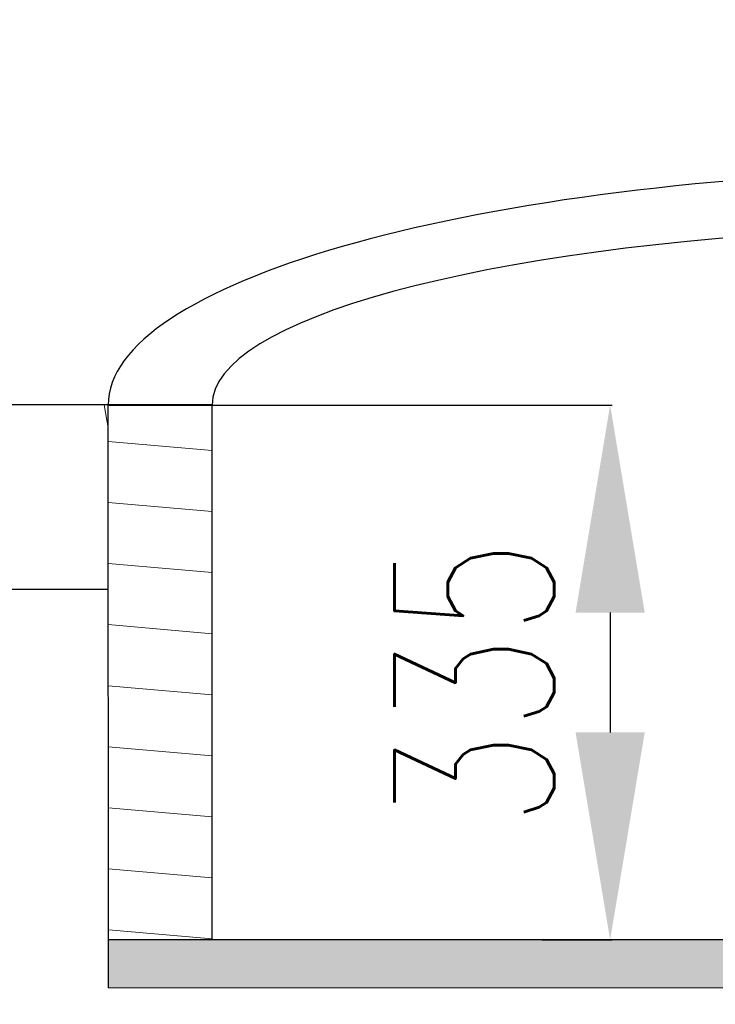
# Model space of a CAD drawing. Header units: millimetres. Extents: x 9412 to 81449, y 6786 to 18619.
# Tile 18 of 41: x 77936 to 78372, y 11700 to 12317. Entities that reach past the tile are written whole.
import ezdxf

# ---------------------------------------------------------------- set-up
doc = ezdxf.new("R2010")
doc.units = ezdxf.units.MM
for name, color, linetype, lineweight in [('Kreskowanie', 8, 'Continuous', 13), ('Rysunek', 7, 'Continuous', 25), ('S_OPISY_ZB', 3, 'Continuous', 25)]:
    doc.layers.add(name, color=color, linetype=linetype, lineweight=lineweight)
doc.styles.add('ISOCP', font='simplex.shx', dxfattribs={"width": 0.7})
doc.styles.add('styl3', font='arial.ttf', dxfattribs={"height": 180})
doc.dimstyles.new('ISO-100', dxfattribs={"dimtxt": 180, "dimasz": 130, "dimexe": 1.25, "dimexo": 0.625, "dimgap": 35, "dimtad": 1, "dimtoh": 1, "dimdec": 0, "dimtxsty": 'styl3', "dimcen": 5, "dimclrt": 256, "dimadec": 0, "dimazin": 0, "dimtfac": 1, "dimtdec": 0, "dimtmove": 0, "dimatfit": 3, "dimfxl": 1, "dimarcsym": 0})

# ---------------------------------------------------------------- blocks, each defined once
blk = doc.blocks.new('*D2')
at = {"layer": 'Defpoints', "color": 0}
for p in [(76210.98, 13075.81), (79931.79, 13076.44), (79931.79, 11323.66)]:
    blk.add_point(p, dxfattribs=at)
at = {"layer": 'S_OPISY_ZB', "color": 0, "linetype": 'ByBlock', "lineweight": -2, "ltscale": 200}
for p, q in [((76210.98, 13075.19), (76210.98, 11322.41)), ((79931.79, 13075.81), (79931.79, 11322.41)), ((76340.98, 11323.66), (79801.79, 11323.66))]:
    blk.add_line(p, q, dxfattribs=at)
at = {"layer": 'S_OPISY_ZB', "color": 0}
for points in [[(76340.98, 11345.32), (76340.98, 11301.99), (76210.98, 11323.66)], [(79801.79, 11301.99), (79801.79, 11345.32), (79931.79, 11323.66)]]:
    blk.add_solid(points, dxfattribs=at)
at = {"layer": 'S_OPISY_ZB', "insert": (77821.63, 11408.66), "char_height": 100, "attachment_point": 5, "style": 'ISOCP'}
blk.add_mtext('3720', dxfattribs=at)
blk = doc.blocks.new('*D18')
at = {"layer": 'Defpoints', "color": 0}
for p in [(77991.74, 12075.74), (78262.93, 11740.73), (78306.17, 11740.73)]:
    blk.add_point(p, dxfattribs=at)
at = {"layer": 'S_OPISY_ZB', "color": 0, "linetype": 'ByBlock', "lineweight": -2, "ltscale": 200}
for p, q in [((77992.37, 12075.74), (78307.42, 12075.74)), ((78306.17, 11945.74), (78306.17, 11870.73)), ((78263.56, 11740.73), (78307.42, 11740.73))]:
    blk.add_line(p, q, dxfattribs=at)
at = {"layer": 'S_OPISY_ZB', "color": 0}
for points in [[(78327.84, 11945.74), (78284.51, 11945.74), (78306.17, 12075.74)], [(78284.51, 11870.73), (78327.84, 11870.73), (78306.17, 11740.73)]]:
    blk.add_solid(points, dxfattribs=at)
at = {"layer": 'S_OPISY_ZB', "insert": (78221.17, 11901.77), "char_height": 100, "attachment_point": 5, "rotation": 90, "style": 'ISOCP'}
blk.add_mtext('335', dxfattribs=at)

msp = doc.modelspace()

# ---------------------------------------------------------------- hatches: boundary and pattern name
at = {"layer": 'Kreskowanie', "ltscale": 200}
h = msp.add_hatch(dxfattribs=at)
h.set_pattern_fill('ANSI31', color=256, scale=12, angle=130, style=0)
h.set_pattern_definition([(175, (63682.437, 3972.916), (-3.32063, -37.95502), [])])
h.paths.add_polyline_path([(79056.8, 11740.77), (79056.77, 12105.54), (79110.21, 12105.54), (79110.27, 12105.48), (79121.77, 12075.75), (79121.77, 11971.21), (79121.78, 11946.37), (79121.79, 11740.77)])
h.paths.add_polyline_path([(78003.27, 12105.49), (78003.27, 12105.5)])
h.paths.add_polyline_path([(78056.77, 12075.75), (77991.74, 12075.75), (77991.81, 11740.73), (78056.85, 11740.73)])
h = msp.add_hatch(dxfattribs=at)
h.set_pattern_fill('ANSI31', color=256, scale=30, angle=55, style=0)
h.set_pattern_definition([(100, (7161.78, 27597.69), (-93.80294, -16.53999), [])])
h.paths.add_polyline_path([(77991.77, 11960.19), (77991.74, 12075.81), (76520.98, 12075.82), (76520.98, 11960.19)])
h.paths.add_polyline_path([(78056.77, 12075.81), (79056.77, 12075.81), (79121.77, 12075.81), (79121.78, 11960.19), (79621.79, 11960.19), (79621.79, 12075.81)])
h = msp.add_hatch(color=256, dxfattribs=at)
h.dxf.hatch_style = 1
h.paths.add_polyline_path([(79121.79, 11740.77), (78556.79, 11740.75), (78556.79, 11710.75), (79121.79, 11710.77)])
h.paths.add_polyline_path([(78556.79, 11740.75), (77991.81, 11740.73), (77991.82, 11710.53), (78556.79, 11710.75)])

# ---------------------------------------------------------------- linework, layer by layer
msp.add_line((77991.74, 12075.81, -1.42), (78056.77, 12075.74, -1.42))
at = {"layer": 'Rysunek', "ltscale": 200}
for p, q in [((78056.77, 12075.81, -0.2), (76520.98, 12075.81, 2.97)), ((77991.82, 11710.73, -1.42), (77991.74, 12075.75, -1.42)), ((78056.79, 11740.73, -1.42), (78056.77, 12075.75, -1.42)), ((77991.77, 11960.19, -0.04), (76520.98, 11960.19, 0.49)), ((79121.79, 11740.77, -1.42), (77991.81, 11740.73, -1.42)), ((79121.79, 11710.77, -1.42), (77991.82, 11710.53, -1.42))]:
    msp.add_line(p, q, dxfattribs=at)
for major_axis, ratio, start_param, end_param in [((565.03, 0.03), 0.261439, 1.66822, 3.141564), ((500, 0.02), 0.224105, 1.768117, 3.141593)]:
    msp.add_ellipse((78556.77, 12075.78, -1.42), major_axis=major_axis, ratio=ratio, start_param=start_param, end_param=end_param, dxfattribs=at)

# ---------------------------------------------------------------- dimensions: what is measured, and where the dimension line sits
at = {"layer": 'S_OPISY_ZB', "ltscale": 200}
dim = msp.add_linear_dim(base=(79931.79, 11323.66), p1=(76210.98, 13075.81, 1.29), p2=(79931.79, 13076.44, 0.19), dimstyle='ISO-100', override={"dimtxt": 100, "dimrnd": 2, "dimtxsty": 'ISOCP'}, dxfattribs=at)
dim.commit()
dim.dimension.update_dxf_attribs({"geometry": '*D2', "text_midpoint": (77821.63, 11323.66), "dimtype": 160})
dim = msp.add_linear_dim(base=(78306.17, 11740.73, -1.42), p1=(77991.74, 12075.74, -1.42), p2=(78262.93, 11740.73, -1.42), angle=90, dimstyle='ISO-100', override={"dimtxt": 100, "dimtxsty": 'ISOCP'}, dxfattribs=at)
dim.commit()
dim.dimension.update_dxf_attribs({"geometry": '*D18', "text_midpoint": (78306.17, 11901.77, -1.42), "dimtype": 160})

doc.saveas('drawing.dxf')
